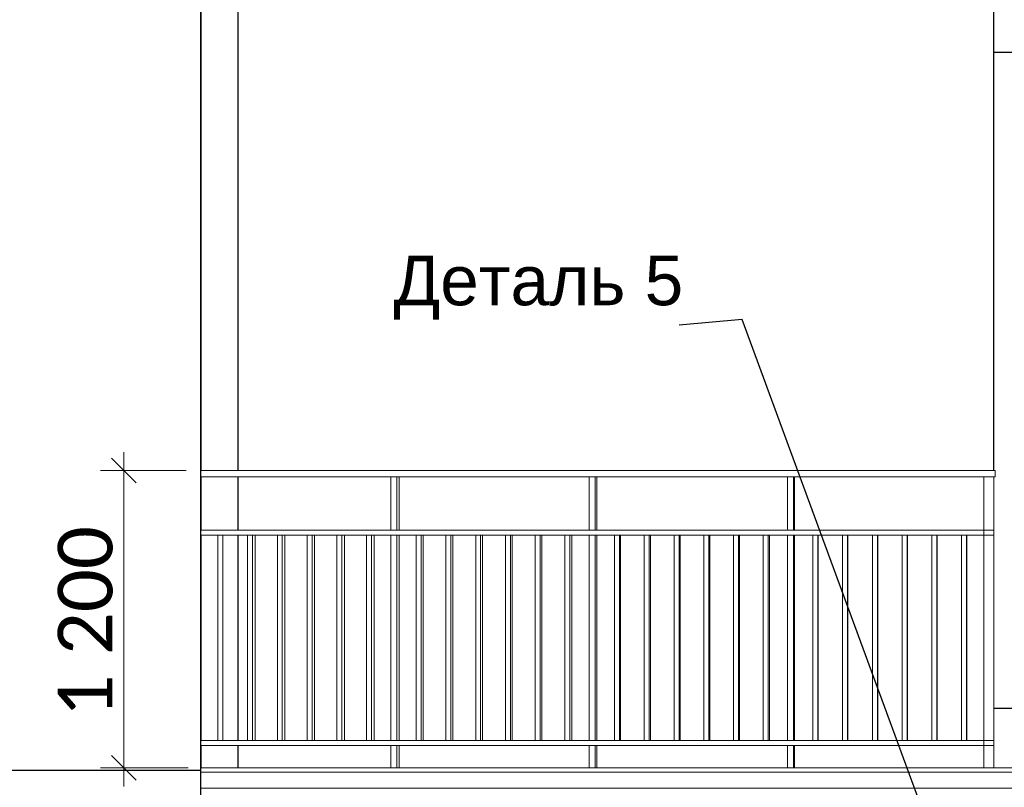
# Model space of a CAD drawing. Header units: millimetres. Extents: x -15683 to 202647, y -7448 to 20513.
# Tile 67 of 114: x 170058 to 174030, y 1101 to 4201. Entities that reach past the tile are written whole.
import ezdxf

# ---------------------------------------------------------------- set-up
doc = ezdxf.new("R2010")
doc.units = ezdxf.units.MM
doc.header["$MEASUREMENT"] = 0
doc.set_wipeout_variables(frame=1)
doc.linetypes.add('Wipeout_Contour', pattern=[1000, 0, -1000])
for name, color, linetype, lineweight in [('Аннотация - Выносная Надпись.Фасад фрагмент_Ном._пера__1', 7, 'Continuous', 15), ('Конструктив - Стены Несущие_Ном._пера__21', 7, 'Continuous', 30), ('Новый_1 Молдинги_Ном._пера__21', 7, 'Continuous', 30), ('Новый_Конструктив - Стены Несущие_Ном._пера__21', 7, 'Continuous', 30), ('Новый_Ограждение_Ном._пера__120', 7, 'Continuous', 5), ('Новый_Фартук парапета_Ном._пера__120', 7, 'Continuous', 5), ('Окна Archicad_Ном._пера__21', 7, 'Continuous', 30), ('Размер - Осевые Размеры_Ном._пера__1', 7, 'Continuous', 15)]:
    doc.layers.add(name, color=color, linetype=linetype, lineweight=lineweight)
for name, color, linetype in [('Конструктив - Стены Несущие', 7, 'Continuous'), ('Новый_1 Молдинги', 7, 'Continuous'), ('Новый_Конструктив - Стены Несущие', 7, 'Continuous'), ('Новый_Ограждение', 7, 'Continuous'), ('Новый_Фартук парапета', 7, 'Continuous'), ('Окна Archicad', 7, 'Continuous'), ('Размер - Осевые Размеры', 7, 'Continuous')]:
    doc.layers.add(name, color=color, linetype=linetype)
doc.styles.add('СГЕНЕРИР_СТИЛЬ_1', font='arial.ttf')
doc.styles.add('СГЕНЕРИР_СТИЛЬ_2', font='calibri.ttf')
doc.dimstyles.new('СГЕНЕРИР_СТИЛЬ__2', dxfattribs={"dimtxt": 0.18, "dimasz": 182.4, "dimexe": 0.18, "dimexo": 0.0625, "dimgap": 0, "dimtad": 0, "dimtih": 1, "dimtoh": 1, "dimdec": 4, "dimzin": 0, "dimdsep": 46, "dimcen": 0.09, "dimadec": 0, "dimazin": 0, "dimtfac": 1, "dimtdec": 4, "dimtmove": 0, "dimatfit": 3, "dimldrblk": 'ARROWHEAD_11', "dimfxl": 1, "dimtolj": 1, "dimtzin": 0, "dimarcsym": 0})
doc.dimstyles.new('СГЕНЕРИР_СТИЛЬ__4', dxfattribs={"dimtxt": 220.000005, "dimasz": 95, "dimexe": 0.18, "dimexo": 50, "dimgap": 0, "dimtad": 1, "dimdec": 0, "dimzin": 0, "dimdsep": 46, "dimtxsty": 'СГЕНЕРИР_СТИЛЬ_2', "dimblk": 'ARROWHEAD_6', "dimblk1": 'ARROWHEAD_6', "dimblk2": 'ARROWHEAD_6', "dimcen": 0.09, "dimclrd": 7, "dimclre": 7, "dimclrt": 7, "dimazin": 0, "dimtfac": 1, "dimtdec": 4, "dimtmove": 0, "dimatfit": 3, "dimfxl": 1, "dimtolj": 1, "dimtzin": 0, "dimarcsym": 0})

# ---------------------------------------------------------------- blocks, each defined once
blk = doc.blocks.new('Элемент Разреза_203_3', base_point=(140863.2, -2680.3))
at = {"layer": 'Конструктив - Стены Несущие_Ном._пера__21', "color": 7, "linetype": 'Continuous', "lineweight": 30}
blk.add_line((173987.5, 2379.8), (173987.5, 4869.7), dxfattribs=at)
blk = doc.blocks.new('Элемент Разреза_211_3', base_point=(140863.2, -2680.3))
at = {"layer": 'Новый_1 Молдинги_Ном._пера__21', "color": 7, "linetype": 'Continuous', "lineweight": 30}
for p, q in [((170788.8, 8762.2), (170788.8, 2379.8)), ((170938.8, 2379.8), (170938.8, 8762.2)), ((170788.8, 2354.8), (170788.8, 2139.8)), ((170938.8, 2139.8), (170938.8, 2354.8)), ((170788.8, 2119.8), (170788.8, 1289.8)), ((170938.8, 1289.8), (170938.8, 2119.8)), ((170788.8, 1269.8), (170788.8, 1179.7)), ((170938.8, 1179.7), (170938.8, 1269.8))]:
    blk.add_line(p, q, dxfattribs=at)
blk = doc.blocks.new('Элемент Разреза_212_3', base_point=(140863.2, -2680.3))
at = {"layer": 'Новый_Конструктив - Стены Несущие_Ном._пера__21', "color": 7, "linetype": 'Continuous', "lineweight": 30}
for p, q in [((170777.5, 1169.7), (170787.5, 1169.7)), ((170787.5, 1169.7), (170787.5, -2300.3))]:
    blk.add_line(p, q, dxfattribs=at)
blk = doc.blocks.new('Элемент Разреза_213_3', base_point=(140863.2, -2680.3))
at = {"layer": 'Новый_Конструктив - Стены Несущие_Ном._пера__21', "color": 7, "linetype": 'Continuous', "lineweight": 30}
blk.add_line((169825.4, 1169.7), (170777.5, 1169.7), dxfattribs=at)
blk = doc.blocks.new('Элемент Разреза_214_3', base_point=(140863.2, -2680.3))
at = {"layer": 'Новый_Конструктив - Стены Несущие_Ном._пера__21', "color": 7, "linetype": 'Continuous', "lineweight": 30}
blk.add_line((170787.5, 4869.7), (170787.5, 1169.7), dxfattribs=at)
blk = doc.blocks.new('Элемент Разреза_314_3', base_point=(140863.2, -2680.3))
at = {"layer": 'Окна Archicad_Ном._пера__21', "color": 7, "linetype": 'Continuous', "lineweight": 30}
for p, q in [((173987.5, 4069.7), (176187.5, 4069.7)), ((176187.5, 1419.7), (173988.3, 1419.7))]:
    blk.add_line(p, q, dxfattribs=at)
blk = doc.blocks.new('Элемент Разреза_364_3', base_point=(140863.2, -2680.3))
at = {"layer": 'Новый_Ограждение_Ном._пера__120', "color": 7, "linetype": 'Continuous', "lineweight": 5}
for p, q in [((173993.3, 2379.8), (170787.5, 2379.8)), ((173993.3, 2354.8), (170787.5, 2354.8)), ((173993.3, 2354.8), (173993.3, 2379.8))]:
    blk.add_line(p, q, dxfattribs=at)
blk = doc.blocks.new('Элемент Разреза_365_3', base_point=(140863.2, -2680.3))
at = {"layer": 'Новый_Ограждение_Ном._пера__120', "color": 7, "linetype": 'Continuous', "lineweight": 5}
for p, q in [((170938.8, 2354.8), (171555, 2354.7)), ((171580, 2354.7), (172355.2, 2354.7)), ((172380.2, 2354.7), (173155.5, 2354.7)), ((173180.5, 2354.7), (173943.3, 2354.7)), ((173943.3, 2354.7), (173943.3, 2354.7)), ((173993.3, 2354.7), (173993.3, 2354.7))]:
    blk.add_line(p, q, dxfattribs=at)
blk = doc.blocks.new('Элемент Разреза_366_3', base_point=(140863.2, -2680.3))
at = {"layer": 'Новый_Ограждение_Ном._пера__120', "color": 7, "linetype": 'Continuous', "lineweight": 5}
for p, q in [((170938.8, 1269.8), (171555, 1269.7)), ((171580, 1269.7), (172355.2, 1269.7)), ((172380.2, 1269.7), (173155.5, 1269.7)), ((173180.5, 1269.7), (173948.3, 1269.7))]:
    blk.add_line(p, q, dxfattribs=at)
blk = doc.blocks.new('Элемент Разреза_367_3', base_point=(140863.2, -2680.3))
at = {"layer": 'Новый_Ограждение_Ном._пера__120', "color": 7, "linetype": 'Continuous', "lineweight": 5}
for p, q in [((170938.8, 2119.8), (170977.3, 2119.8)), ((170997.3, 2119.8), (171097.3, 2119.8)), ((171117.3, 2119.8), (171217.3, 2119.8)), ((171237.3, 2119.8), (171337.3, 2119.8)), ((171357.3, 2119.8), (171457.3, 2119.7)), ((171477.3, 2119.7), (171555, 2119.7)), ((171580, 2119.7), (171657.6, 2119.7)), ((171677.6, 2119.7), (171777.6, 2119.7)), ((171797.6, 2119.7), (171897.6, 2119.7)), ((171917.6, 2119.7), (172017.6, 2119.7)), ((172037.6, 2119.7), (172137.6, 2119.7)), ((172157.6, 2119.7), (172257.6, 2119.7)), ((172277.6, 2119.7), (172355.2, 2119.7)), ((172380.2, 2119.7), (172457.9, 2119.7)), ((172477.9, 2119.7), (172577.9, 2119.7)), ((172597.9, 2119.7), (172697.9, 2119.7)), ((172717.9, 2119.7), (172817.9, 2119.7)), ((172837.9, 2119.7), (172937.9, 2119.7)), ((172957.9, 2119.7), (173057.9, 2119.7)), ((173077.9, 2119.7), (173155.5, 2119.7)), ((173180.5, 2119.7), (173258.2, 2119.7)), ((173278.2, 2119.7), (173378.2, 2119.7)), ((173398.2, 2119.7), (173498.2, 2119.7)), ((173518.2, 2119.7), (173618.2, 2119.7)), ((173638.2, 2119.7), (173738.2, 2119.7)), ((173758.2, 2119.7), (173858.2, 2119.7)), ((173878.2, 2119.7), (173948.3, 2119.7)), ((173948.3, 2119.7), (173948.3, 2119.7))]:
    blk.add_line(p, q, dxfattribs=at)
blk = doc.blocks.new('Элемент Разреза_368_3', base_point=(140863.2, -2680.3))
at = {"layer": 'Новый_Ограждение_Ном._пера__120', "color": 7, "linetype": 'Continuous', "lineweight": 5}
for p, q in [((173943.3, 2354.7), (173943.3, 2354.8)), ((173943.3, 2354.7), (173948.3, 2354.7)), ((173988.3, 2354.7), (173993.3, 2354.7)), ((173993.3, 2379.8), (173993.3, 2379.8)), ((173993.3, 2354.7), (173993.3, 2354.8))]:
    blk.add_line(p, q, dxfattribs=at)
blk = doc.blocks.new('Элемент Разреза_369_3', base_point=(140863.2, -2680.3))
at = {"layer": 'Новый_Ограждение_Ном._пера__120', "color": 7, "linetype": 'Continuous', "lineweight": 5}
for p, q in [((173988.3, 1289.8), (173988.3, 1289.8)), ((173988.3, 1289.7), (173988.3, 1269.8)), ((173948.3, 1269.7), (173948.3, 1269.8))]:
    blk.add_line(p, q, dxfattribs=at)
blk = doc.blocks.new('Элемент Разреза_370_3', base_point=(140863.2, -2680.3))
at = {"layer": 'Новый_Ограждение_Ном._пера__120', "color": 7, "linetype": 'Continuous', "lineweight": 5}
for p, q in [((173948.3, 2119.7), (173948.3, 2119.8)), ((173988.3, 2139.8), (173988.3, 2139.8)), ((173988.3, 2139.7), (173988.3, 2119.8))]:
    blk.add_line(p, q, dxfattribs=at)
blk = doc.blocks.new('Элемент Разреза_371_3', base_point=(140863.2, -2680.3))
at = {"layer": 'Новый_Ограждение_Ном._пера__120', "color": 7, "linetype": 'Continuous', "lineweight": 5}
for p, q in [((173988.3, 1289.8), (170787.5, 1289.8)), ((173988.3, 1289.7), (170787.5, 1289.7)), ((173988.3, 1269.8), (173988.3, 1289.8)), ((173988.3, 1269.8), (170787.5, 1269.8)), ((173988.3, 1269.8), (170787.5, 1269.8))]:
    blk.add_line(p, q, dxfattribs=at)
blk = doc.blocks.new('Элемент Разреза_372_3', base_point=(140863.2, -2680.3))
at = {"layer": 'Новый_Ограждение_Ном._пера__120', "color": 7, "linetype": 'Continuous', "lineweight": 5}
for p, q in [((173988.3, 2139.8), (170787.5, 2139.8)), ((173988.3, 2139.7), (170787.5, 2139.7)), ((173988.3, 2119.8), (170787.5, 2119.8)), ((173988.3, 2119.8), (170787.5, 2119.8)), ((173988.3, 2119.8), (173988.3, 2139.8))]:
    blk.add_line(p, q, dxfattribs=at)
blk = doc.blocks.new('Элемент Разреза_376_3', base_point=(140863.2, -2680.3))
at = {"layer": 'Новый_Фартук парапета_Ном._пера__120', "color": 7, "linetype": 'Continuous', "lineweight": 5}
for p, q in [((170787.5, 1179.7), (174587.5, 1179.7)), ((170787.5, 1162.4), (174605.5, 1162.4)), ((174587.5, 1179.7), (174596.5, 1177.6)), ((174596.5, 1177.6), (174603.1, 1171.2)), ((174603.1, 1171.2), (174605.5, 1162.4)), ((174605.5, 1162.4), (174605.5, 1097.3)), ((170787.5, 1097.3), (174605.5, 1097.3))]:
    blk.add_line(p, q, dxfattribs=at)
blk = doc.blocks.new('Элемент Разреза_422_3', base_point=(140863.2, -2680.3))
at = {"layer": 'Новый_Ограждение_Ном._пера__120', "color": 7, "linetype": 'Continuous', "lineweight": 5}
for p, q in [((171588.9, 2139.8), (171588.9, 2354.7)), ((171588.9, 1289.8), (171588.9, 2119.7)), ((171588.9, 1179.7), (171588.9, 1269.7))]:
    blk.add_line(p, q, dxfattribs=at)
blk = doc.blocks.new('Элемент Разреза_423_3', base_point=(140863.2, -2680.3))
at = {"layer": 'Новый_Ограждение_Ном._пера__120', "color": 7, "linetype": 'Continuous', "lineweight": 5}
blk.add_line((171007.8, 1289.8), (171007.8, 2119.8), dxfattribs=at)
blk = doc.blocks.new('Элемент Разреза_424_3', base_point=(140863.2, -2680.3))
at = {"layer": 'Новый_Ограждение_Ном._пера__120', "color": 7, "linetype": 'Continuous', "lineweight": 5}
blk.add_line((171127.8, 1289.8), (171127.8, 2119.8), dxfattribs=at)
blk = doc.blocks.new('Элемент Разреза_425_3', base_point=(140863.2, -2680.3))
at = {"layer": 'Новый_Ограждение_Ном._пера__120', "color": 7, "linetype": 'Continuous', "lineweight": 5}
blk.add_line((171247.8, 1289.8), (171247.8, 2119.8), dxfattribs=at)
blk = doc.blocks.new('Элемент Разреза_426_3', base_point=(140863.2, -2680.3))
at = {"layer": 'Новый_Ограждение_Ном._пера__120', "color": 7, "linetype": 'Continuous', "lineweight": 5}
blk.add_line((171367.8, 1289.8), (171367.8, 2119.8), dxfattribs=at)
blk = doc.blocks.new('Элемент Разреза_427_3', base_point=(140863.2, -2680.3))
at = {"layer": 'Новый_Ограждение_Ном._пера__120', "color": 7, "linetype": 'Continuous', "lineweight": 5}
blk.add_line((171487.8, 1289.8), (171487.8, 2119.7), dxfattribs=at)
blk = doc.blocks.new('Элемент Разреза_428_3', base_point=(140863.2, -2680.3))
at = {"layer": 'Новый_Ограждение_Ном._пера__120', "color": 7, "linetype": 'Continuous', "lineweight": 5}
for p, q in [((172386.2, 2139.8), (172386.2, 2354.7)), ((172386.2, 1289.8), (172386.2, 2119.7)), ((172386.2, 1179.7), (172386.2, 1269.7))]:
    blk.add_line(p, q, dxfattribs=at)
blk = doc.blocks.new('Элемент Разреза_429_3', base_point=(140863.2, -2680.3))
at = {"layer": 'Новый_Ограждение_Ном._пера__120', "color": 7, "linetype": 'Continuous', "lineweight": 5}
blk.add_line((171685.1, 1289.8), (171685.1, 2119.7), dxfattribs=at)
blk = doc.blocks.new('Элемент Разреза_430_3', base_point=(140863.2, -2680.3))
at = {"layer": 'Новый_Ограждение_Ном._пера__120', "color": 7, "linetype": 'Continuous', "lineweight": 5}
blk.add_line((171805.1, 1289.8), (171805.1, 2119.7), dxfattribs=at)
blk = doc.blocks.new('Элемент Разреза_431_3', base_point=(140863.2, -2680.3))
at = {"layer": 'Новый_Ограждение_Ном._пера__120', "color": 7, "linetype": 'Continuous', "lineweight": 5}
blk.add_line((171925.1, 1289.8), (171925.1, 2119.7), dxfattribs=at)
blk = doc.blocks.new('Элемент Разреза_432_3', base_point=(140863.2, -2680.3))
at = {"layer": 'Новый_Ограждение_Ном._пера__120', "color": 7, "linetype": 'Continuous', "lineweight": 5}
blk.add_line((172045.1, 1289.8), (172045.1, 2119.7), dxfattribs=at)
blk = doc.blocks.new('Элемент Разреза_433_3', base_point=(140863.2, -2680.3))
at = {"layer": 'Новый_Ограждение_Ном._пера__120', "color": 7, "linetype": 'Continuous', "lineweight": 5}
blk.add_line((172165.1, 1289.8), (172165.1, 2119.7), dxfattribs=at)
blk = doc.blocks.new('Элемент Разреза_434_3', base_point=(140863.2, -2680.3))
at = {"layer": 'Новый_Ограждение_Ном._пера__120', "color": 7, "linetype": 'Continuous', "lineweight": 5}
blk.add_line((172285.1, 1289.8), (172285.1, 2119.7), dxfattribs=at)
blk = doc.blocks.new('Элемент Разреза_435_3', base_point=(140863.2, -2680.3))
at = {"layer": 'Новый_Ограждение_Ном._пера__120', "color": 7, "linetype": 'Continuous', "lineweight": 5}
for p, q in [((173183.5, 2139.8), (173183.5, 2354.7)), ((173183.5, 1289.8), (173183.5, 2119.7)), ((173183.5, 1179.7), (173183.5, 1269.7))]:
    blk.add_line(p, q, dxfattribs=at)
blk = doc.blocks.new('Элемент Разреза_436_3', base_point=(140863.2, -2680.3))
at = {"layer": 'Новый_Ограждение_Ном._пера__120', "color": 7, "linetype": 'Continuous', "lineweight": 5}
blk.add_line((172482.4, 1289.8), (172482.4, 2119.7), dxfattribs=at)
blk = doc.blocks.new('Элемент Разреза_437_3', base_point=(140863.2, -2680.3))
at = {"layer": 'Новый_Ограждение_Ном._пера__120', "color": 7, "linetype": 'Continuous', "lineweight": 5}
blk.add_line((172602.4, 1289.8), (172602.4, 2119.7), dxfattribs=at)
blk = doc.blocks.new('Элемент Разреза_438_3', base_point=(140863.2, -2680.3))
at = {"layer": 'Новый_Ограждение_Ном._пера__120', "color": 7, "linetype": 'Continuous', "lineweight": 5}
blk.add_line((172722.4, 1289.8), (172722.4, 2119.7), dxfattribs=at)
blk = doc.blocks.new('Элемент Разреза_439_3', base_point=(140863.2, -2680.3))
at = {"layer": 'Новый_Ограждение_Ном._пера__120', "color": 7, "linetype": 'Continuous', "lineweight": 5}
blk.add_line((172842.4, 1289.8), (172842.4, 2119.7), dxfattribs=at)
blk = doc.blocks.new('Элемент Разреза_440_3', base_point=(140863.2, -2680.3))
at = {"layer": 'Новый_Ограждение_Ном._пера__120', "color": 7, "linetype": 'Continuous', "lineweight": 5}
blk.add_line((172962.4, 1289.8), (172962.4, 2119.7), dxfattribs=at)
blk = doc.blocks.new('Элемент Разреза_441_3', base_point=(140863.2, -2680.3))
at = {"layer": 'Новый_Ограждение_Ном._пера__120', "color": 7, "linetype": 'Continuous', "lineweight": 5}
blk.add_line((173082.4, 1289.8), (173082.4, 2119.7), dxfattribs=at)
blk = doc.blocks.new('Элемент Разреза_442_3', base_point=(140863.2, -2680.3))
at = {"layer": 'Новый_Ограждение_Ном._пера__120', "color": 7, "linetype": 'Continuous', "lineweight": 5}
blk.add_line((173279.7, 1289.8), (173279.7, 2119.7), dxfattribs=at)
blk = doc.blocks.new('Элемент Разреза_443_3', base_point=(140863.2, -2680.3))
at = {"layer": 'Новый_Ограждение_Ном._пера__120', "color": 7, "linetype": 'Continuous', "lineweight": 5}
blk.add_line((173399.7, 1289.8), (173399.7, 2119.7), dxfattribs=at)
blk = doc.blocks.new('Элемент Разреза_444_3', base_point=(140863.2, -2680.3))
at = {"layer": 'Новый_Ограждение_Ном._пера__120', "color": 7, "linetype": 'Continuous', "lineweight": 5}
blk.add_line((173519.7, 1289.8), (173519.7, 2119.7), dxfattribs=at)
blk = doc.blocks.new('Элемент Разреза_445_3', base_point=(140863.2, -2680.3))
at = {"layer": 'Новый_Ограждение_Ном._пера__120', "color": 7, "linetype": 'Continuous', "lineweight": 5}
blk.add_line((173639.7, 1289.8), (173639.7, 2119.7), dxfattribs=at)
blk = doc.blocks.new('Элемент Разреза_446_3', base_point=(140863.2, -2680.3))
at = {"layer": 'Новый_Ограждение_Ном._пера__120', "color": 7, "linetype": 'Continuous', "lineweight": 5}
blk.add_line((173759.7, 1289.8), (173759.7, 2119.7), dxfattribs=at)
blk = doc.blocks.new('Элемент Разреза_447_3', base_point=(140863.2, -2680.3))
at = {"layer": 'Новый_Ограждение_Ном._пера__120', "color": 7, "linetype": 'Continuous', "lineweight": 5}
blk.add_line((173879.7, 1289.8), (173879.7, 2119.7), dxfattribs=at)
blk = doc.blocks.new('Элемент Разреза_448_3', base_point=(140863.2, -2680.3))
at = {"layer": 'Новый_Ограждение_Ном._пера__120', "color": 7, "linetype": 'Continuous', "lineweight": 5}
for p, q in [((173155.5, 2139.8), (173155.5, 2354.8)), ((173180.5, 2139.8), (173180.5, 2354.8)), ((173180.5, 2139.8), (173180.5, 2354.8)), ((173155.5, 1289.8), (173155.5, 2119.8)), ((173180.5, 1289.8), (173180.5, 2119.8)), ((173180.5, 1289.8), (173180.5, 2119.8)), ((173155.5, 1179.7), (173155.5, 1269.8)), ((173180.5, 1179.7), (173180.5, 1269.8)), ((173180.5, 1179.7), (173180.5, 1269.8))]:
    blk.add_line(p, q, dxfattribs=at)
blk = doc.blocks.new('Элемент Разреза_449_3', base_point=(140863.2, -2680.3))
at = {"layer": 'Новый_Ограждение_Ном._пера__120', "color": 7, "linetype": 'Continuous', "lineweight": 5}
for p, q in [((173858.2, 1289.8), (173858.2, 2119.8)), ((173878.2, 1289.8), (173878.2, 2119.8)), ((173878.2, 1289.8), (173878.2, 2119.8))]:
    blk.add_line(p, q, dxfattribs=at)
blk = doc.blocks.new('Элемент Разреза_450_3', base_point=(140863.2, -2680.3))
at = {"layer": 'Новый_Ограждение_Ном._пера__120', "color": 7, "linetype": 'Continuous', "lineweight": 5}
for p, q in [((173738.2, 1289.8), (173738.2, 2119.8)), ((173758.2, 1289.8), (173758.2, 2119.8)), ((173758.2, 1289.8), (173758.2, 2119.8))]:
    blk.add_line(p, q, dxfattribs=at)
blk = doc.blocks.new('Элемент Разреза_451_3', base_point=(140863.2, -2680.3))
at = {"layer": 'Новый_Ограждение_Ном._пера__120', "color": 7, "linetype": 'Continuous', "lineweight": 5}
for p, q in [((173618.2, 1289.8), (173618.2, 2119.8)), ((173638.2, 1289.8), (173638.2, 2119.8)), ((173638.2, 1289.8), (173638.2, 2119.8))]:
    blk.add_line(p, q, dxfattribs=at)
blk = doc.blocks.new('Элемент Разреза_452_3', base_point=(140863.2, -2680.3))
at = {"layer": 'Новый_Ограждение_Ном._пера__120', "color": 7, "linetype": 'Continuous', "lineweight": 5}
for p, q in [((173498.2, 1289.8), (173498.2, 2119.8)), ((173518.2, 1289.8), (173518.2, 2119.8)), ((173518.2, 1289.8), (173518.2, 2119.8))]:
    blk.add_line(p, q, dxfattribs=at)
blk = doc.blocks.new('Элемент Разреза_453_3', base_point=(140863.2, -2680.3))
at = {"layer": 'Новый_Ограждение_Ном._пера__120', "color": 7, "linetype": 'Continuous', "lineweight": 5}
for p, q in [((173378.2, 1289.8), (173378.2, 2119.8)), ((173398.2, 1289.8), (173398.2, 2119.8)), ((173398.2, 1289.8), (173398.2, 2119.8))]:
    blk.add_line(p, q, dxfattribs=at)
blk = doc.blocks.new('Элемент Разреза_454_3', base_point=(140863.2, -2680.3))
at = {"layer": 'Новый_Ограждение_Ном._пера__120', "color": 7, "linetype": 'Continuous', "lineweight": 5}
for p, q in [((173258.2, 1289.8), (173258.2, 2119.8)), ((173278.2, 1289.8), (173278.2, 2119.8)), ((173278.2, 1289.8), (173278.2, 2119.8))]:
    blk.add_line(p, q, dxfattribs=at)
blk = doc.blocks.new('Элемент Разреза_455_3', base_point=(140863.2, -2680.3))
at = {"layer": 'Новый_Ограждение_Ном._пера__120', "color": 7, "linetype": 'Continuous', "lineweight": 5}
for p, q in [((172355.2, 2139.8), (172355.2, 2354.8)), ((172380.2, 2139.8), (172380.2, 2354.8)), ((172380.2, 2139.8), (172380.2, 2354.8)), ((172355.2, 1289.8), (172355.2, 2119.8)), ((172380.2, 1289.8), (172380.2, 2119.8)), ((172380.2, 1289.8), (172380.2, 2119.8)), ((172355.2, 1179.7), (172355.2, 1269.8)), ((172380.2, 1179.7), (172380.2, 1269.8)), ((172380.2, 1179.7), (172380.2, 1269.8))]:
    blk.add_line(p, q, dxfattribs=at)
blk = doc.blocks.new('Элемент Разреза_456_3', base_point=(140863.2, -2680.3))
at = {"layer": 'Новый_Ограждение_Ном._пера__120', "color": 7, "linetype": 'Continuous', "lineweight": 5}
for p, q in [((173057.9, 1289.8), (173057.9, 2119.8)), ((173077.9, 1289.8), (173077.9, 2119.8)), ((173077.9, 1289.8), (173077.9, 2119.8))]:
    blk.add_line(p, q, dxfattribs=at)
blk = doc.blocks.new('Элемент Разреза_457_3', base_point=(140863.2, -2680.3))
at = {"layer": 'Новый_Ограждение_Ном._пера__120', "color": 7, "linetype": 'Continuous', "lineweight": 5}
for p, q in [((172937.9, 1289.8), (172937.9, 2119.8)), ((172957.9, 1289.8), (172957.9, 2119.8)), ((172957.9, 1289.8), (172957.9, 2119.8))]:
    blk.add_line(p, q, dxfattribs=at)
blk = doc.blocks.new('Элемент Разреза_458_3', base_point=(140863.2, -2680.3))
at = {"layer": 'Новый_Ограждение_Ном._пера__120', "color": 7, "linetype": 'Continuous', "lineweight": 5}
for p, q in [((172817.9, 1289.8), (172817.9, 2119.8)), ((172837.9, 1289.8), (172837.9, 2119.8)), ((172837.9, 1289.8), (172837.9, 2119.8))]:
    blk.add_line(p, q, dxfattribs=at)
blk = doc.blocks.new('Элемент Разреза_459_3', base_point=(140863.2, -2680.3))
at = {"layer": 'Новый_Ограждение_Ном._пера__120', "color": 7, "linetype": 'Continuous', "lineweight": 5}
for p, q in [((172697.9, 1289.8), (172697.9, 2119.8)), ((172717.9, 1289.8), (172717.9, 2119.8)), ((172717.9, 1289.8), (172717.9, 2119.8))]:
    blk.add_line(p, q, dxfattribs=at)
blk = doc.blocks.new('Элемент Разреза_460_3', base_point=(140863.2, -2680.3))
at = {"layer": 'Новый_Ограждение_Ном._пера__120', "color": 7, "linetype": 'Continuous', "lineweight": 5}
for p, q in [((172577.9, 1289.8), (172577.9, 2119.8)), ((172597.9, 1289.8), (172597.9, 2119.8)), ((172597.9, 1289.8), (172597.9, 2119.8))]:
    blk.add_line(p, q, dxfattribs=at)
blk = doc.blocks.new('Элемент Разреза_461_3', base_point=(140863.2, -2680.3))
at = {"layer": 'Новый_Ограждение_Ном._пера__120', "color": 7, "linetype": 'Continuous', "lineweight": 5}
for p, q in [((172457.9, 1289.8), (172457.9, 2119.8)), ((172477.9, 1289.8), (172477.9, 2119.8)), ((172477.9, 1289.8), (172477.9, 2119.8))]:
    blk.add_line(p, q, dxfattribs=at)
blk = doc.blocks.new('Элемент Разреза_462_3', base_point=(140863.2, -2680.3))
at = {"layer": 'Новый_Ограждение_Ном._пера__120', "color": 7, "linetype": 'Continuous', "lineweight": 5}
for p, q in [((171555, 2139.8), (171555, 2354.8)), ((171580, 2139.8), (171580, 2354.8)), ((171580, 2139.8), (171580, 2354.8)), ((171555, 1289.8), (171555, 2119.8)), ((171580, 1289.8), (171580, 2119.8)), ((171580, 1289.8), (171580, 2119.8)), ((171555, 1179.7), (171555, 1269.8)), ((171580, 1179.7), (171580, 1269.8)), ((171580, 1179.7), (171580, 1269.8))]:
    blk.add_line(p, q, dxfattribs=at)
blk = doc.blocks.new('Элемент Разреза_463_3', base_point=(140863.2, -2680.3))
at = {"layer": 'Новый_Ограждение_Ном._пера__120', "color": 7, "linetype": 'Continuous', "lineweight": 5}
for p, q in [((172257.6, 1289.8), (172257.6, 2119.8)), ((172277.6, 1289.8), (172277.6, 2119.8)), ((172277.6, 1289.8), (172277.6, 2119.8))]:
    blk.add_line(p, q, dxfattribs=at)
blk = doc.blocks.new('Элемент Разреза_464_3', base_point=(140863.2, -2680.3))
at = {"layer": 'Новый_Ограждение_Ном._пера__120', "color": 7, "linetype": 'Continuous', "lineweight": 5}
for p, q in [((172137.6, 1289.8), (172137.6, 2119.8)), ((172157.6, 1289.8), (172157.6, 2119.8)), ((172157.6, 1289.8), (172157.6, 2119.8))]:
    blk.add_line(p, q, dxfattribs=at)
blk = doc.blocks.new('Элемент Разреза_465_3', base_point=(140863.2, -2680.3))
at = {"layer": 'Новый_Ограждение_Ном._пера__120', "color": 7, "linetype": 'Continuous', "lineweight": 5}
for p, q in [((172017.6, 1289.8), (172017.6, 2119.8)), ((172037.6, 1289.8), (172037.6, 2119.8)), ((172037.6, 1289.8), (172037.6, 2119.8))]:
    blk.add_line(p, q, dxfattribs=at)
blk = doc.blocks.new('Элемент Разреза_466_3', base_point=(140863.2, -2680.3))
at = {"layer": 'Новый_Ограждение_Ном._пера__120', "color": 7, "linetype": 'Continuous', "lineweight": 5}
for p, q in [((171897.6, 1289.8), (171897.6, 2119.8)), ((171917.6, 1289.8), (171917.6, 2119.8)), ((171917.6, 1289.8), (171917.6, 2119.8))]:
    blk.add_line(p, q, dxfattribs=at)
blk = doc.blocks.new('Элемент Разреза_467_3', base_point=(140863.2, -2680.3))
at = {"layer": 'Новый_Ограждение_Ном._пера__120', "color": 7, "linetype": 'Continuous', "lineweight": 5}
for p, q in [((171777.6, 1289.8), (171777.6, 2119.8)), ((171797.6, 1289.8), (171797.6, 2119.8)), ((171797.6, 1289.8), (171797.6, 2119.8))]:
    blk.add_line(p, q, dxfattribs=at)
blk = doc.blocks.new('Элемент Разреза_468_3', base_point=(140863.2, -2680.3))
at = {"layer": 'Новый_Ограждение_Ном._пера__120', "color": 7, "linetype": 'Continuous', "lineweight": 5}
for p, q in [((171657.6, 1289.8), (171657.6, 2119.8)), ((171677.6, 1289.8), (171677.6, 2119.8)), ((171677.6, 1289.8), (171677.6, 2119.8))]:
    blk.add_line(p, q, dxfattribs=at)
blk = doc.blocks.new('Элемент Разреза_469_3', base_point=(140863.2, -2680.3))
at = {"layer": 'Новый_Ограждение_Ном._пера__120', "color": 7, "linetype": 'Continuous', "lineweight": 5}
for p, q in [((171457.3, 1289.8), (171457.3, 2119.8)), ((171477.3, 1289.8), (171477.3, 2119.8)), ((171477.3, 1289.8), (171477.3, 2119.8))]:
    blk.add_line(p, q, dxfattribs=at)
blk = doc.blocks.new('Элемент Разреза_470_3', base_point=(140863.2, -2680.3))
at = {"layer": 'Новый_Ограждение_Ном._пера__120', "color": 7, "linetype": 'Continuous', "lineweight": 5}
for p, q in [((171337.3, 1289.8), (171337.3, 2119.8)), ((171357.3, 1289.8), (171357.3, 2119.8)), ((171357.3, 1289.8), (171357.3, 2119.8))]:
    blk.add_line(p, q, dxfattribs=at)
blk = doc.blocks.new('Элемент Разреза_471_3', base_point=(140863.2, -2680.3))
at = {"layer": 'Новый_Ограждение_Ном._пера__120', "color": 7, "linetype": 'Continuous', "lineweight": 5}
for p, q in [((171217.3, 1289.8), (171217.3, 2119.8)), ((171237.3, 1289.8), (171237.3, 2119.8)), ((171237.3, 1289.8), (171237.3, 2119.8))]:
    blk.add_line(p, q, dxfattribs=at)
blk = doc.blocks.new('Элемент Разреза_472_3', base_point=(140863.2, -2680.3))
at = {"layer": 'Новый_Ограждение_Ном._пера__120', "color": 7, "linetype": 'Continuous', "lineweight": 5}
for p, q in [((171097.3, 1289.8), (171097.3, 2119.8)), ((171117.3, 1289.8), (171117.3, 2119.8)), ((171117.3, 1289.8), (171117.3, 2119.8))]:
    blk.add_line(p, q, dxfattribs=at)
blk = doc.blocks.new('Элемент Разреза_473_3', base_point=(140863.2, -2680.3))
at = {"layer": 'Новый_Ограждение_Ном._пера__120', "color": 7, "linetype": 'Continuous', "lineweight": 5}
for p, q in [((170977.3, 1289.8), (170977.3, 2119.8)), ((170997.3, 1289.8), (170997.3, 2119.8)), ((170997.3, 1289.8), (170997.3, 2119.8))]:
    blk.add_line(p, q, dxfattribs=at)
blk = doc.blocks.new('Элемент Разреза_474_3', base_point=(140863.2, -2680.3))
at = {"layer": 'Новый_Ограждение_Ном._пера__120', "color": 7, "linetype": 'Continuous', "lineweight": 5}
for p, q in [((170857.3, 1289.8), (170857.3, 2119.8)), ((170877.3, 1289.8), (170877.3, 2119.8)), ((170877.3, 1289.8), (170877.3, 2119.8))]:
    blk.add_line(p, q, dxfattribs=at)
blk = doc.blocks.new('Элемент Разреза_475_3', base_point=(140863.2, -2680.3))
at = {"layer": 'Новый_Ограждение_Ном._пера__120', "color": 7, "linetype": 'Continuous', "lineweight": 5}
for p, q in [((173948.3, 2139.8), (173948.3, 2354.8)), ((173988.3, 2139.8), (173988.3, 2354.8)), ((173948.3, 2119.8), (173948.3, 2139.8)), ((173948.3, 1289.8), (173948.3, 2119.8)), ((173988.3, 1289.8), (173988.3, 2119.8)), ((173948.3, 1269.8), (173948.3, 1289.8)), ((173948.3, 1179.7), (173948.3, 1269.8)), ((173988.3, 1179.7), (173988.3, 1269.8))]:
    blk.add_line(p, q, dxfattribs=at)
blk = doc.blocks.new('*D536', base_point=(140863.2, -2680.3))
at = {"layer": 'Размер - Осевые Размеры_Ном._пера__1', "color": 7, "linetype": 'Continuous', "lineweight": 15, "transparency": 16777216}
for p, q in [((170528.1, 2329.8), (170428.1, 2429.8)), ((170478.1, 2379.8), (170478.1, 2454.8)), ((170729.1, 2379.8), (170384.4, 2379.8)), ((170478.1, 1179.7), (170478.1, 2379.8)), ((170428.1, 1229.7), (170528.1, 1129.7)), ((170737.5, 1179.7), (170384.4, 1179.7)), ((170478.1, 1104.7), (170478.1, 1179.7))]:
    blk.add_line(p, q, dxfattribs=at)
at = {"layer": 'Размер - Осевые Размеры_Ном._пера__1', "color": 7, "lineweight": 15, "transparency": 16777216, "insert": (170434.1, 1383.2), "char_height": 220, "attachment_point": 7, "rotation": 90, "style": 'СГЕНЕРИР_СТИЛЬ_2'}
blk.add_mtext('\\A1;1\\~200', dxfattribs=at)
blk = doc.blocks.new('ARROWHEAD_6')
at = {"color": 0, "linetype": 'Continuous', "lineweight": 0}
for p, q in [((-0.5, -0.5), (0.5, 0.5)), ((0, 0), (-1, 0))]:
    blk.add_line(p, q, dxfattribs=at)
blk = doc.blocks.new('ARROWHEAD_11')
at = {"color": 0, "linetype": 'Continuous', "lineweight": 0}
blk.add_line((0, 0), (-1, 0), dxfattribs=at)
at = {"color": 0, "linetype": 'Continuous', "lineweight": 0, "const_width": 0.25, "flags": 128}
blk.add_lwpolyline([(-0.125, 0, 1), (0.125, 0, 1)], format="xyb", close=True, dxfattribs=at)

msp = doc.modelspace()

# ---------------------------------------------------------------- block references
at = {"layer": 'Конструктив - Стены Несущие', "lineweight": 0}
msp.add_blockref('Элемент Разреза_203_3', (140863.2, -2680.3), dxfattribs=at)
at = {"layer": 'Новый_1 Молдинги', "lineweight": 0}
msp.add_blockref('Элемент Разреза_211_3', (140863.2, -2680.3), dxfattribs=at)
at = {"layer": 'Новый_Конструктив - Стены Несущие', "lineweight": 0}
for name in ['Элемент Разреза_214_3', 'Элемент Разреза_213_3', 'Элемент Разреза_212_3']:
    msp.add_blockref(name, (140863.2, -2680.3), dxfattribs=at)
at = {"layer": 'Новый_Ограждение', "lineweight": 0}
for name in ['Элемент Разреза_364_3', 'Элемент Разреза_365_3', 'Элемент Разреза_462_3', 'Элемент Разреза_422_3', 'Элемент Разреза_455_3', 'Элемент Разреза_428_3', 'Элемент Разреза_448_3', 'Элемент Разреза_435_3', 'Элемент Разреза_368_3', 'Элемент Разреза_475_3', 'Элемент Разреза_372_3', 'Элемент Разреза_474_3', 'Элемент Разреза_367_3', 'Элемент Разреза_473_3', 'Элемент Разреза_423_3', 'Элемент Разреза_472_3', 'Элемент Разреза_424_3', 'Элемент Разреза_471_3', 'Элемент Разреза_425_3', 'Элемент Разреза_470_3', 'Элемент Разреза_426_3', 'Элемент Разреза_469_3', 'Элемент Разреза_427_3', 'Элемент Разреза_468_3', 'Элемент Разреза_429_3', 'Элемент Разреза_467_3', 'Элемент Разреза_430_3', 'Элемент Разреза_466_3', 'Элемент Разреза_431_3', 'Элемент Разреза_465_3', 'Элемент Разреза_432_3', 'Элемент Разреза_464_3', 'Элемент Разреза_433_3', 'Элемент Разреза_463_3', 'Элемент Разреза_434_3', 'Элемент Разреза_461_3', 'Элемент Разреза_436_3', 'Элемент Разреза_460_3', 'Элемент Разреза_437_3', 'Элемент Разреза_459_3', 'Элемент Разреза_438_3', 'Элемент Разреза_458_3', 'Элемент Разреза_439_3', 'Элемент Разреза_457_3', 'Элемент Разреза_440_3', 'Элемент Разреза_456_3', 'Элемент Разреза_441_3', 'Элемент Разреза_454_3', 'Элемент Разреза_442_3', 'Элемент Разреза_453_3', 'Элемент Разреза_443_3', 'Элемент Разреза_452_3', 'Элемент Разреза_444_3', 'Элемент Разреза_451_3', 'Элемент Разреза_445_3', 'Элемент Разреза_450_3', 'Элемент Разреза_446_3', 'Элемент Разреза_449_3', 'Элемент Разреза_447_3', 'Элемент Разреза_370_3', 'Элемент Разреза_371_3', 'Элемент Разреза_369_3', 'Элемент Разреза_366_3']:
    msp.add_blockref(name, (140863.2, -2680.3), dxfattribs=at)
at = {"layer": 'Новый_Фартук парапета', "lineweight": 0}
msp.add_blockref('Элемент Разреза_376_3', (140863.2, -2680.3), dxfattribs=at)
at = {"layer": 'Окна Archicad', "lineweight": 0}
msp.add_blockref('Элемент Разреза_314_3', (140863.2, -2680.3), dxfattribs=at)

# ---------------------------------------------------------------- dimensions: what is measured, and where the dimension line sits
at = {"layer": 'Размер - Осевые Размеры', "color": 7, "linetype": 'Continuous', "lineweight": 15}
dim = msp.add_linear_dim(base=(170478.1, 2379.8), p1=(170787.5, 1179.7), p2=(170779.1, 2379.8), angle=90, dimstyle='СГЕНЕРИР_СТИЛЬ__4', dxfattribs=at)
dim.commit()
dim.dimension.update_dxf_attribs({"geometry": '*D536', "text_midpoint": (170324.1, 1760.5), "dimtype": 160, "text_rotation": 90})

# ---------------------------------------------------------------- wipeouts: each hides what was drawn before it
at = {"color": 7, "linetype": 'Wipeout_Contour', "lineweight": 15, "ltscale": 688713.979194}
msp.add_wipeout([(171582.1, 3281.1), (172718.1, 3281.1), (172718.1, 2966.8), (171582.1, 2966.8)], dxfattribs=at).dxf.layer = 'Аннотация - Выносная Надпись.Фасад фрагмент_Ном._пера__1'

# ---------------------------------------------------------------- next in the draw order: texts
at = {"layer": 'Аннотация - Выносная Надпись.Фасад фрагмент_Ном._пера__1', "color": 7, "linetype": 'Continuous', "lineweight": 15, "insert": (172150.1, 2989.5), "char_height": 200, "attachment_point": 8, "style": 'СГЕНЕРИР_СТИЛЬ_1'}
msp.add_mtext('\\A1;Деталь 5', dxfattribs=at)

# ---------------------------------------------------------------- next in the draw order: leaders
at = {"layer": 'Аннотация - Выносная Надпись.Фасад фрагмент_Ном._пера__1', "color": 7, "linetype": 'Continuous', "lineweight": 15, "annotation_type": 0, "has_hookline": 1, "hookline_direction": 1, "text_width": 1158.4}
msp.add_leader([(173773.7, 809.7), (172972.6, 2989.5), (172718.1, 2966.8)], dimstyle='СГЕНЕРИР_СТИЛЬ__2', dxfattribs=at)

doc.saveas('drawing.dxf')
